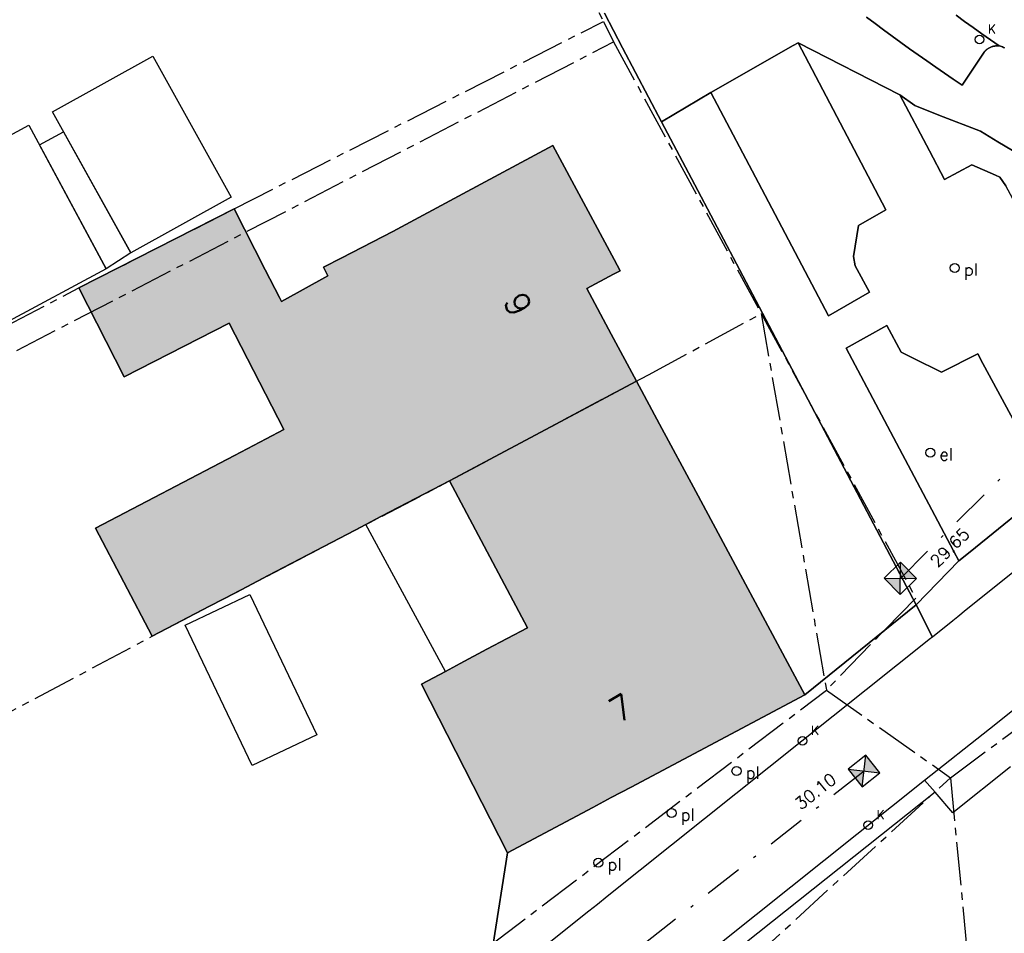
# Model space of a CAD drawing. Header units: metres. Extents: x 202952 to 203755, y 348959 to 349702.
# Tile 39 of 91: x 203226 to 203258, y 349424 to 349454. Entities that reach past the tile are written whole.
import ezdxf
from ezdxf.enums import TextEntityAlignment as Align

# ---------------------------------------------------------------- set-up
doc = ezdxf.new("R2010")
doc.units = ezdxf.units.M
doc.linetypes.add('1-200 CENTER', pattern=[4.28625, 2.8575, -0.47625, 0.47625, -0.47625])
doc.linetypes.add('1-200 DASHDOT', pattern=[2.54, 1.27, -0.635, 0, -0.635])
for name, color, linetype in [('bgt.onbegroeidterreindeel', 252, 'Continuous'), ('PH-BEST-BEBOUWING', 1, 'Continuous'), ('PH-BEST-BEBOUWING-ARCERING', 254, 'Continuous'), ('PH-BEST-BEGROEIIING', 252, 'Continuous'), ('PH-BEST-ELKETRAKAST', 6, 'Continuous'), ('PH-BEST-HUISNUMMER', 7, 'Continuous'), ('PH-BEST-KADASTRALE-GRENS', 240, '1-200 CENTER'), ('PH-BEST-KOLK', 8, 'Continuous'), ('PH-BEST-PAAL', 6, 'Continuous'), ('PH-BEST-PUT-HANDHAVEN', 84, 'Continuous'), ('PH-BEST-RIO-HANDHAVEN-GEMENGD', 44, '1-200 DASHDOT'), ('PH-BEST-RIO-TEKST-VLOEIVLAK', 8, 'Continuous'), ('PH-BEST-WEGDEEL', 254, 'Continuous')]:
    doc.layers.add(name, color=color, linetype=linetype)
doc.styles.add('RDL_MAATVOERING', font='romans.shx')
doc.styles.add('ROMANS', font='romans.shx')

# ---------------------------------------------------------------- blocks, each defined once
blk = doc.blocks.new('*U35')
blk.add_circle((0, 0), 0.142)
at = {"ltscale": 0.05, "style": 'ROMANS'}
blk.add_text('K', height=0.3, dxfattribs=at).set_placement((0.277, 0.195))
blk = doc.blocks.new('Afzetpaal')
blk.add_circle((0, 0), 0.15)
at = {"style": 'RDL_MAATVOERING'}
blk.add_text('pl', height=0.4, dxfattribs=at).set_placement((0.302, -0.254))
blk = doc.blocks.new('*U12')
h = blk.add_hatch(color=256)
h.paths.add_polyline_path([(0, 0), (-0.375, 0.375), (-0.375, -0.375)])
h.paths.add_polyline_path([(0.375, 0.375), (0, 0), (0.375, -0.375)])
for p, q in [((-0.375, -0.375), (0.375, 0.375)), ((-0.375, 0.375), (0.375, -0.375))]:
    blk.add_line(p, q)
blk.add_lwpolyline([(-0.375, -0.375), (0.375, -0.375), (0.375, 0.375), (-0.375, 0.375)], close=True)
blk = doc.blocks.new('Elektrakast')
blk.add_circle((0, 0), 0.15)
at = {"style": 'RDL_MAATVOERING'}
blk.add_text('el', height=0.4, dxfattribs=at).set_placement((0.302, -0.254))

msp = doc.modelspace()

# ---------------------------------------------------------------- hatches: boundary and pattern name
at = {"layer": 'PH-BEST-BEBOUWING-ARCERING'}
for points in [[(203246.048, 349441.974), (203239.875, 349438.682), (203237.629, 349437.507), (203237.101, 349437.231), (203236.749, 349437.047), (203233.884, 349435.549), (203232.819, 349434.992), (203231.945, 349434.535), (203230.045, 349433.541), (203228.17, 349437.115), (203232.77, 349439.52), (203233.812, 349440.066), (203234.392, 349440.369), (203232.592, 349443.89), (203229.125, 349442.118), (203227.623, 349445.05), (203232.756, 349447.67), (203233.784, 349445.654), (203234.251, 349444.738), (203234.323, 349444.606), (203235.85, 349445.455), (203235.703, 349445.733), (203236.314, 349446.049), (203238, 349446.92), (203240.309, 349448.16), (203243.29, 349449.76), (203245.314, 349445.986), (203245.51, 349445.62), (203245.295, 349445.505), (203244.41, 349445.03), (203245.218, 349443.523)], [(203251.608, 349431.604), (203245.873, 349428.56), (203245.213, 349428.21), (203244.608, 349427.889), (203241.782, 349426.389), (203238.942, 349431.957), (203239.735, 349432.38), (203240.224, 349432.641), (203241.108, 349433.112), (203242.449, 349433.816), (203239.875, 349438.682), (203246.048, 349441.974), (203246.811, 349440.552), (203248.006, 349438.323)]]:
    msp.add_hatch(color=256, dxfattribs=at).paths.add_polyline_path(points, flags=17)

# ---------------------------------------------------------------- linework, layer by layer
at = {"layer": 'bgt.onbegroeidterreindeel'}
msp.add_lwpolyline([(203244.987, 349454.127), (203245.587, 349452.988), (203246.88, 349450.536), (203247.862, 349448.672), (203249.562, 349445.447), (203255.29, 349434.578), (203251.608, 349431.604), (203248.006, 349438.323), (203246.811, 349440.552), (203246.048, 349441.974), (203245.218, 349443.523), (203244.41, 349445.03), (203245.295, 349445.505), (203245.51, 349445.62), (203245.314, 349445.986), (203243.29, 349449.76), (203240.309, 349448.16), (203238, 349446.92), (203236.314, 349446.049), (203235.703, 349445.733), (203235.85, 349445.455), (203234.323, 349444.606), (203234.251, 349444.738), (203233.784, 349445.654), (203232.756, 349447.67), (203227.623, 349445.05), (203229.125, 349442.118), (203232.592, 349443.89), (203234.392, 349440.369), (203233.812, 349440.066), (203232.77, 349439.52), (203228.17, 349437.115), (203230.045, 349433.541), (203231.945, 349434.535), (203232.819, 349434.992), (203233.884, 349435.549), (203236.749, 349437.047), (203237.101, 349437.231), (203237.629, 349437.507), (203239.875, 349438.682), (203242.449, 349433.816), (203241.108, 349433.112), (203240.224, 349432.641), (203239.735, 349432.38), (203238.942, 349431.957), (203241.782, 349426.389), (203241.309, 349423.363)], dxfattribs=at)
at = {"layer": 'PH-BEST-BEBOUWING'}
for points in [[(203226.749, 349450.868), (203230.065, 349452.711), (203232.654, 349448.055), (203229.338, 349446.211), (203226.749, 349450.868)], [(203222.609, 349448.616), (203225.974, 349450.428), (203228.527, 349445.687), (203225.162, 349443.875), (203222.609, 349448.616)], [(203226.321, 349449.783), (203227.116, 349450.207), (203229.338, 349446.211), (203228.527, 349445.687), (203226.321, 349449.783)], [(203246.048, 349441.974), (203239.875, 349438.682), (203237.629, 349437.507), (203237.101, 349437.231), (203236.749, 349437.047), (203233.884, 349435.549), (203232.819, 349434.992), (203231.945, 349434.535), (203230.045, 349433.541), (203228.17, 349437.115), (203232.77, 349439.52), (203233.812, 349440.066), (203234.392, 349440.369), (203232.592, 349443.89), (203229.125, 349442.118), (203227.623, 349445.05), (203232.756, 349447.67), (203233.784, 349445.654), (203234.251, 349444.738), (203234.323, 349444.606), (203235.85, 349445.455), (203235.703, 349445.733), (203236.314, 349446.049), (203238, 349446.92), (203240.309, 349448.16), (203243.29, 349449.76), (203245.314, 349445.986), (203245.51, 349445.62), (203245.295, 349445.505), (203244.41, 349445.03), (203245.218, 349443.523), (203246.048, 349441.974)], [(203251.608, 349431.604), (203245.873, 349428.56), (203245.213, 349428.21), (203244.608, 349427.889), (203241.782, 349426.389), (203238.942, 349431.957), (203239.735, 349432.38), (203240.224, 349432.641), (203241.108, 349433.112), (203242.449, 349433.816), (203239.875, 349438.682), (203246.048, 349441.974), (203246.811, 349440.552), (203248.006, 349438.323), (203251.608, 349431.604)], [(203241.108, 349433.112), (203240.224, 349432.641), (203239.735, 349432.38), (203237.101, 349437.231), (203237.629, 349437.507), (203239.875, 349438.682), (203242.449, 349433.816), (203241.108, 349433.112)], [(203233.275, 349434.927), (203235.491, 349430.288), (203233.354, 349429.267), (203231.137, 349433.906), (203233.275, 349434.927)]]:
    msp.add_lwpolyline(points, close=True, dxfattribs=at)
at = {"layer": 'PH-BEST-BEGROEIIING'}
for points in [[(203254.292, 349447.628), (203253.381, 349447.112), (203253.222, 349446.095), (203253.276, 349445.784), (203253.753, 349444.907), (203252.398, 349444.13), (203250.189, 349448.318), (203248.504, 349451.512), (203251.226, 349453.063), (203251.388, 349453.156), (203254.292, 349447.628)], [(203257.272, 349450.283), (203257.415, 349450.227), (203257.991, 349449.883), (203259.015, 349449.27), (203260.018, 349448.67), (203260.435, 349448.421), (203260.111, 349448.255), (203259.157, 349447.765), (203258.731, 349447.546), (203258.255, 349448.427), (203258.054, 349448.713), (203257.916, 349448.773), (203257.125, 349449.117), (203256.231, 349448.64), (203255.733, 349449.577), (203254.748, 349451.428), (203255.247, 349451.075), (203255.651, 349450.917), (203256.188, 349450.707), (203257.272, 349450.283)], [(203256.702, 349436.034), (203256.537, 349436.345), (203256.004, 349437.35), (203252.977, 349443.059), (203254.321, 349443.807), (203254.798, 349442.929), (203255.189, 349442.735), (203256.123, 349442.27), (203257.327, 349442.869), (203257.496, 349442.556), (203259.706, 349438.466), (203257.076, 349436.337), (203256.702, 349436.034)]]:
    msp.add_lwpolyline(points, close=True, dxfattribs=at)
at = {"layer": 'PH-BEST-KADASTRALE-GRENS', "ltscale": 0.5}
for p, q in [((203244.955, 349453.856), (203245.294, 349453.188)), ((203216.059, 349438.062), (203245.294, 349453.188)), ((203245.294, 349453.188), (203250.173, 349444.204)), ((203250.173, 349444.204), (203252.324, 349431.763)), ((203227.573, 349412.97), (203252.324, 349431.763)), ((203252.324, 349431.763), (203256.427, 349428.868)), ((203246.57, 349419.84), (203256.427, 349428.868)), ((203256.427, 349428.868), (203257.099, 349421.772))]:
    msp.add_line(p, q, dxfattribs=at)
for points in [[(203234.056, 349474.353), (203234.628, 349474.764), (203238.147, 349467.062), (203244.955, 349453.856)], [(203215.699, 349438.849), (203227.623, 349445.05), (203232.756, 349447.67), (203244.955, 349453.856)], [(203220.503, 349428.472), (203230.045, 349433.541), (203239.875, 349438.682), (203246.443, 349442.185), (203250.173, 349444.204)], [(203250.173, 349444.204), (203255.279, 349434.801), (203252.324, 349431.763)], [(203256.427, 349428.868), (203264.013, 349434.496), (203267.763, 349436.309)]]:
    msp.add_lwpolyline(points, dxfattribs=at)
at = {"layer": 'PH-BEST-RIO-HANDHAVEN-GEMENGD'}
for p, q in [((203254.768, 349435.456), (203267.92, 349448.576)), ((203253.568, 349429.088), (203219.104, 349401.984))]:
    msp.add_line(p, q, dxfattribs=at)
at = {"layer": 'PH-BEST-WEGDEEL'}
for points in [[(203259.015, 349449.27), (203257.991, 349449.883), (203257.415, 349450.227), (203257.272, 349450.283), (203256.188, 349450.707), (203255.651, 349450.917), (203255.247, 349451.075), (203254.748, 349451.428), (203251.388, 349453.156), (203251.226, 349453.063), (203248.504, 349451.512), (203246.88, 349450.536), (203245.587, 349452.988), (203244.987, 349454.127)], [(203256.61, 349454.06), (203256.893, 349453.856), (203257.178, 349453.654), (203257.464, 349453.453), (203257.751, 349453.254), (203258.039, 349453.056), (203258.014, 349453.057), (203257.989, 349453.057), (203257.964, 349453.056), (203257.939, 349453.054), (203257.915, 349453.05), (203257.89, 349453.046), (203257.867, 349453.043), (203257.844, 349453.038), (203257.821, 349453.033), (203257.799, 349453.027), (203257.777, 349453.019), (203257.755, 349453.011), (203257.734, 349453.002), (203257.713, 349452.991), (203257.693, 349452.98), (203257.673, 349452.968), (203257.654, 349452.955), (203257.636, 349452.941), (203257.618, 349452.926), (203257.601, 349452.911), (203257.584, 349452.895), (203257.568, 349452.878), (203257.553, 349452.86), (203257.539, 349452.842), (203256.812, 349451.756), (203256.519, 349451.952), (203256.227, 349452.15), (203255.936, 349452.35), (203255.646, 349452.551), (203255.358, 349452.753), (203255.07, 349452.957), (203254.784, 349453.163), (203254.498, 349453.37), (203254.214, 349453.579), (203253.931, 349453.789), (203253.648, 349454.001)], [(203253.648, 349454.001), (203253.931, 349453.789), (203254.214, 349453.579), (203254.498, 349453.37), (203254.784, 349453.163), (203255.07, 349452.957), (203255.358, 349452.753), (203255.646, 349452.551), (203255.936, 349452.35), (203256.227, 349452.15), (203256.519, 349451.952), (203256.812, 349451.756), (203257.539, 349452.842), (203257.553, 349452.86), (203257.568, 349452.878), (203257.584, 349452.895), (203257.601, 349452.911), (203257.618, 349452.926), (203257.636, 349452.941), (203257.654, 349452.955), (203257.673, 349452.968), (203257.693, 349452.98), (203257.713, 349452.991), (203257.734, 349453.002), (203257.755, 349453.011), (203257.777, 349453.019), (203257.799, 349453.027), (203257.821, 349453.033), (203257.844, 349453.038), (203257.867, 349453.043), (203257.89, 349453.046), (203257.915, 349453.05), (203257.939, 349453.054), (203257.964, 349453.056), (203257.989, 349453.057), (203258.014, 349453.057), (203258.039, 349453.056), (203258.074, 349453.045), (203258.108, 349453.032), (203258.141, 349453.017), (203258.174, 349453.001), (203258.206, 349452.983)], [(203258.206, 349452.983), (203258.174, 349453.001), (203258.141, 349453.017), (203258.108, 349453.032), (203258.074, 349453.045), (203258.039, 349453.056), (203257.751, 349453.254), (203257.464, 349453.453), (203257.178, 349453.654), (203256.893, 349453.856), (203256.61, 349454.06)], [(203259.706, 349438.466), (203257.496, 349442.556), (203257.327, 349442.869), (203256.123, 349442.27), (203255.189, 349442.735), (203254.798, 349442.929), (203254.321, 349443.807), (203252.977, 349443.059), (203256.004, 349437.35), (203256.537, 349436.345), (203256.702, 349436.034), (203255.29, 349434.578), (203249.562, 349445.447), (203247.862, 349448.672), (203246.88, 349450.536), (203248.504, 349451.512), (203248.504, 349451.512), (203250.189, 349448.318), (203252.398, 349444.13), (203253.753, 349444.907), (203253.276, 349445.784), (203253.222, 349446.095), (203253.381, 349447.112), (203254.292, 349447.628), (203251.388, 349453.156), (203254.748, 349451.428), (203255.733, 349449.577), (203256.231, 349448.64), (203257.125, 349449.117), (203257.916, 349448.773), (203258.054, 349448.713), (203258.255, 349448.427)], [(203260.168, 349436.997), (203256.946, 349434.41), (203256.669, 349434.187), (203256.503, 349434.054), (203255.826, 349433.51), (203255.29, 349434.578), (203256.702, 349436.034), (203257.076, 349436.337), (203259.706, 349438.466)], [(203241.309, 349423.363), (203241.782, 349426.389), (203244.608, 349427.889), (203245.213, 349428.21), (203245.873, 349428.56), (203251.608, 349431.604), (203255.29, 349434.578), (203255.826, 349433.51), (203255.826, 349433.51), (203255.769, 349433.464), (203245.082, 349424.938), (203244.756, 349424.678), (203244.473, 349424.453), (203228.675, 349411.849)], [(203258.407, 349429.23), (203256.505, 349427.712), (203255.922, 349428.388), (203255.569, 349428.782), (203257.71, 349430.487), (203261.063, 349433.158)]]:
    msp.add_lwpolyline(points, dxfattribs=at)
msp.add_lwpolyline([(203239.618, 349416.076), (203245.582, 349420.827), (203255.569, 349428.782), (203255.922, 349428.388), (203246.033, 349420.522), (203240.759, 349416.326), (203240.704, 349414.684), (203239.618, 349416.076)], close=True, dxfattribs=at)

# ---------------------------------------------------------------- block references
at = {"layer": 'PH-BEST-ELKETRAKAST', "color": 9}
msp.add_blockref('Elektrakast', (203255.758, 349439.607), dxfattribs=at)
at = {"layer": 'PH-BEST-KOLK', "color": 9}
for p in [(203257.386, 349453.26), (203251.539, 349430.089), (203253.707, 349427.299)]:
    msp.add_blockref('*U35', p, dxfattribs=at)
at = {"layer": 'PH-BEST-KOLK'}
for p in [(203257.386, 349453.26), (203251.539, 349430.089), (203253.707, 349427.299)]:
    msp.add_blockref('*U35', p, dxfattribs=at)
at = {"layer": 'PH-BEST-PAAL', "color": 9}
for p in [(203256.567, 349445.712), (203249.355, 349429.089), (203247.208, 349427.701), (203244.788, 349426.06)]:
    msp.add_blockref('Afzetpaal', p, dxfattribs=at)
at = {"layer": 'PH-BEST-PUT-HANDHAVEN'}
for p, rotation in [((203254.768, 349435.456), 44.9302122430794), ((203253.568, 349429.088), 38.18306194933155)]:
    msp.add_blockref('*U12', p, dxfattribs=dict(at, rotation=rotation))

# ---------------------------------------------------------------- texts
at = {"layer": 'PH-BEST-HUISNUMMER', "style": 'ROMANS'}
for s, rotation, p in [('9', 298.2, (203242.134, 349444.51)), ('7', 29.9, (203245.539, 349431.17))]:
    msp.add_text(s, height=0.8, rotation=rotation, dxfattribs=at).set_placement(p, align=Align.MIDDLE_CENTER)
at = {"layer": 'PH-BEST-RIO-TEKST-VLOEIVLAK', "style": 'ROMANS'}
for s, rotation, p in [('29.65', 44.9302, (203255.998, 349435.789)), ('30.10', 38.1831, (203251.481, 349427.783))]:
    msp.add_text(s, height=0.4, rotation=rotation, dxfattribs=at).set_placement(p)

doc.saveas('drawing.dxf')
